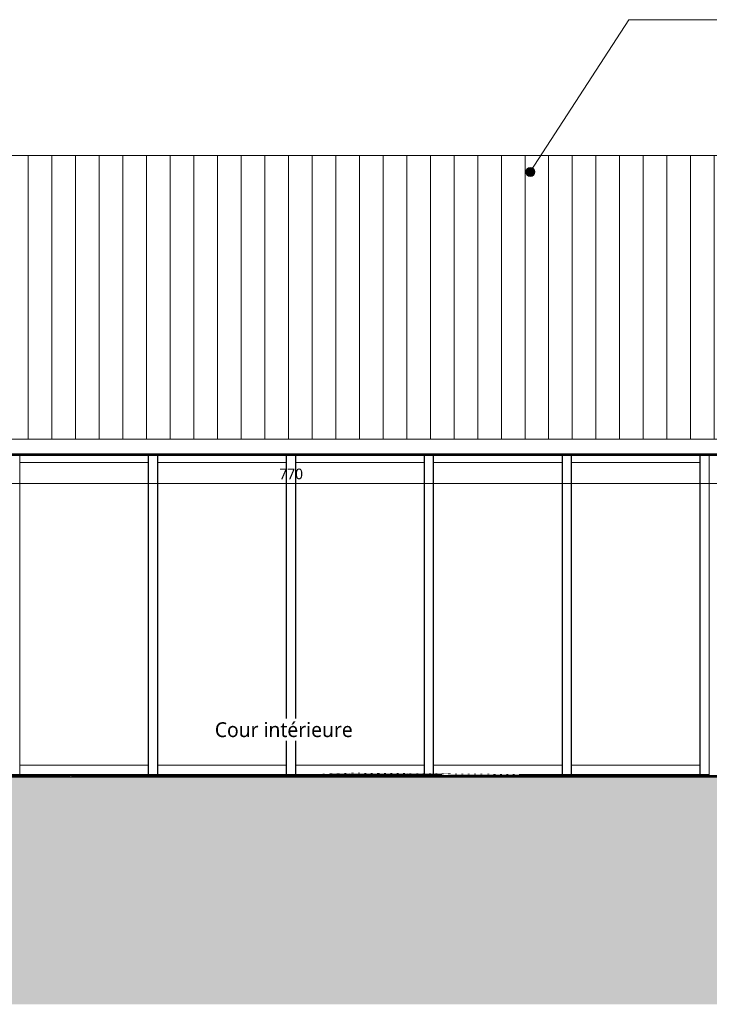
# Model space of a CAD drawing. Header units: millimetres. Extents: x -21851 to 219842, y -3161 to 6433.
# Tile 50 of 81: x 134747 to 140578, y -1945 to 6389. Entities that reach past the tile are written whole.
import ezdxf

# ---------------------------------------------------------------- set-up
doc = ezdxf.new("R2010")
doc.units = ezdxf.units.MM
doc.linetypes.add('A-pointilles', pattern=[0.53, 0, -0.53])
for name, color, linetype, lineweight in [('A-ANNO-DIMS', 211, 'Continuous', 9), ('A-ANNO-DIMS-50', 211, 'Continuous', 9), ('A-AREA-IDEN', 2, 'Continuous', 9), ('A-COLS', 52, 'Continuous', 13), ('A-FLOR', 192, 'Continuous', 13), ('A-GLAZ-CWMG', 51, 'Continuous', 13), ('A-ROOF', 132, 'Continuous', 13), ('A-ROOF-OTLN', 132, 'Continuous', 13), ('A-ROOF-PATT', 132, 'Continuous', 13), ('Arbre dessus-Divers _3__dwg', 8, 'Continuous', 13), ('C-TOPO-FNSH', 192, 'A-pointilles', 13), ('C-TOPO-PATT', 8, 'Continuous', 100), ('C-TOPO-SDVS', 7, 'Continuous', 13), ('G-ANNO-TEXT', 231, 'Continuous', 9), ('S-BEAM', 12, 'Continuous', 13)]:
    doc.layers.add(name, color=color, linetype=linetype, lineweight=lineweight)
doc.styles.add('Trebuchet MS', font='trebuc.ttf', dxfattribs={"height": 90})
doc.styles.add('Trebuchet MS_1', font='trebuc.ttf', dxfattribs={"height": 125})
doc.dimstyles.new('Cotes100e_Intérieur', dxfattribs={"dimscale": 304.8, "dimtxt": 92.785582, "dimasz": 0.246063, "dimexe": 0.164042, "dimexo": 0.0625, "dimgap": 0.032808, "dimtad": 1, "dimdec": 0, "dimlfac": 0.1, "dimzin": 0, "dimdsep": 46, "dimtxsty": 'Trebuchet MS', "dimblk1": 'OBLIQUE', "dimblk2": 'OBLIQUE', "dimsah": 1, "dimcen": 0.09, "dimdle": 0.164042, "dimazin": 0, "dimtfac": 1, "dimtdec": 4, "dimtix": 1, "dimtmove": 0, "dimatfit": 3, "dimfxl": 0.164042, "dimfxlon": 1, "dimtvp": 1, "dimtolj": 1, "dimtzin": 0, "dimarcsym": 2})

# ---------------------------------------------------------------- blocks, each defined once
blk = doc.blocks.new('Family - IfcBeam - POUTRE-251682-COUPE KK_50')
at = {"layer": 'S-BEAM', "color": 10, "lineweight": 18}
for p, q in [((13716, 2700), (13716, 0)), ((13791, 2700), (13791, 0)), ((13791, 0), (13716, 0))]:
    blk.add_line(p, q, dxfattribs=at)
blk = doc.blocks.new('Family - IfcBeam - POUTRE-251784-COUPE KK_50')
at = {"layer": 'S-BEAM', "color": 10, "lineweight": 18}
for p, q in [((10217.4, 2700), (10217.4, 0)), ((10292.4, 2700), (10292.4, 0)), ((10292.4, 0), (10217.4, 0))]:
    blk.add_line(p, q, dxfattribs=at)
blk = doc.blocks.new('Family - IfcBeam - POUTRE-251794-COUPE KK_50')
at = {"layer": 'S-BEAM', "color": 10, "lineweight": 18}
for p, q in [((14882.2, 2700), (14882.2, 0)), ((14957.2, 2700), (14957.2, 0)), ((14957.2, 0), (14882.2, 0))]:
    blk.add_line(p, q, dxfattribs=at)
blk = doc.blocks.new('Family - IfcBeam - PANNE-251866-COUPE KK_50')
at = {"layer": 'S-BEAM', "color": 10, "lineweight": 18}
for p, q in [((5693.3, 3499.4), (5693.3, 3501.8)), ((17149.4, 3501.8), (17149.4, 3499.4)), ((5693.3, 3493), (5693.3, 3499.4)), ((5693.3, 3499.4), (5698.9, 3499.4)), ((17143.8, 3499.4), (17149.4, 3499.4)), ((17149.4, 3499.4), (17149.4, 3492.5))]:
    blk.add_line(p, q, dxfattribs=at)
blk = doc.blocks.new('Family - IfcBeam - PANNE-251934-COUPE KK_50')
at = {"layer": 'S-BEAM', "color": 10, "lineweight": 18}
for p, q in [((7113.3, 2751.1), (7113.3, 2894.7)), ((15739.4, 2899.2), (15739.4, 2890.5)), ((7113.3, 2751.1), (7449.1, 2751.1)), ((15393.1, 2751.1), (15739.4, 2751.1)), ((15739.4, 2812.6), (15739.4, 2751.1))]:
    blk.add_line(p, q, dxfattribs=at)
blk = doc.blocks.new('Family - IfcBeam - POUTRE-251984-COUPE KK_50')
at = {"layer": 'S-BEAM', "color": 10, "lineweight": 18}
for p, q in [((12549.8, 2700), (12549.8, 6.4)), ((12624.8, 2700), (12624.8, 5.8))]:
    blk.add_line(p, q, dxfattribs=at)
blk = doc.blocks.new('Family - IfcBeam - PANNE-252306-COUPE KK_50')
at = {"layer": 'S-BEAM', "color": 10, "lineweight": 18}
for p, q in [((4370.7, 4058.6), (4370.7, 4067.3)), ((18472.5, 4067.3), (18472.5, 4058.7))]:
    blk.add_line(p, q, dxfattribs=at)
blk = doc.blocks.new('Family - IfcBeam - POUTRE-252544-COUPE KK_50')
at = {"layer": 'S-BEAM', "color": 10, "lineweight": 18}
for p, q in [((11383.6, 2700), (11383.6, 0)), ((11458.6, 2700), (11458.6, 0)), ((11455.1, 0), (11383.6, 0))]:
    blk.add_line(p, q, dxfattribs=at)
blk = doc.blocks.new('GROUPE SCOLAIRE ST JULIEN - PRO - Ind A_importrevit_ifc-3-COUPE KK_50')
at = {"layer": 'S-BEAM', "color": 10, "lineweight": 18}
for name in ['Family - IfcBeam - PANNE-252306-COUPE KK_50', 'Family - IfcBeam - PANNE-251866-COUPE KK_50', 'Family - IfcBeam - PANNE-251934-COUPE KK_50', 'Family - IfcBeam - POUTRE-251784-COUPE KK_50', 'Family - IfcBeam - POUTRE-252544-COUPE KK_50', 'Family - IfcBeam - POUTRE-251984-COUPE KK_50', 'Family - IfcBeam - POUTRE-251682-COUPE KK_50', 'Family - IfcBeam - POUTRE-251794-COUPE KK_50']:
    blk.add_blockref(name, (0, 0), dxfattribs=at)
blk = doc.blocks.new('Meneau rectangulaire - 80 x 80mm-8350485-COUPE KK_50')
at = {"layer": 'A-GLAZ-CWMG', "color": 30}
for p, q in [((7882.5, 80), (6796.3, 80)), ((6796.3, 0), (7882.5, 0))]:
    blk.add_line(p, q, dxfattribs=at)
blk = doc.blocks.new('Meneau rectangulaire - 80 x 80mm-8350441-COUPE KK_50')
at = {"layer": 'A-GLAZ-CWMG', "color": 30}
blk.add_line((12547.3, 80), (11461.1, 80), dxfattribs=at)
blk = doc.blocks.new('Meneau rectangulaire - 80 x 80mm-V30-COUPE KK_50')
at = {"layer": 'A-GLAZ-CWMG', "color": 30}
for p, q in [((13713.5, 80), (12627.3, 80)), ((13368.9, 0), (13713.5, 0))]:
    blk.add_line(p, q, dxfattribs=at)
blk = doc.blocks.new('Meneau rectangulaire - 60 x 60mm-8350486-COUPE KK_50')
at = {"layer": 'A-GLAZ-CWMG', "color": 30}
blk.add_line((12627.3, 2640), (13713.5, 2640), dxfattribs=at)
blk = doc.blocks.new('Arbre dessus-Divers _3__dwg-7808548-COUPE KK_50')
at = {"lineweight": 13}
for p, q in [((11454.2, 0), (11354.3, 0)), ((12245.4, 0), (12256.9, 0)), ((12692.4, 0), (12696.4, 0))]:
    blk.add_line(p, q, dxfattribs=at)
at = {"lineweight": 13, "flags": 128}
for points in [[(12696.4, 0), (12584, 0), (12681.8, 0), (12574.6, 0), (12491.1, 0), (12465.5, 0), (12317.1, 0), (12177.3, 0), (12050.6, 0), (12063.2, 0), (12022.6, 0), (11765.9, 0), (11700.4, 0), (11603.4, 0), (11589.7, 0), (11526.2, 0), (11529.7, 0), (11402.5, 0), (11262.1, 0), (11195.7, 0), (11117.6, 0), (10987.8, 0), (10817.4, 0), (10645.6, 0), (10566.3, 0), (10531.2, 0), (10312.1, 0), (10350.1, 0), (10403, 0), (10489.7, 0), (10518.8, 0), (10431.6, 0), (10335.8, 0), (10174.5, 0), (10169.1, 0), (10231.1, 0), (10456.1, 0), (10453.5, 0), (10259.7, 0), (10099, 0), (10084.6, 0), (10210.7, 0), (10274.5, 0), (10333.9, 0), (10278.2, 0), (10348.5, 0), (10463.7, 0), (10636.9, 0), (10689, 0), (10634.1, 0), (10650, 0), (10755.8, 0), (10884.8, 0), (11004.3, 0), (11130.1, 0), (11235, 0), (11354.3, 0), (11454.2, 0)], [(11454.2, 0), (11397.3, 0), (11454.2, 0)], [(12256.9, 0), (12161.4, 0), (12137.7, 0), (12224.3, 0)], [(12536.3, 0), (12470.8, 0), (12484.9, 0)], [(12584.4, 0), (12568, 0), (12536.3, 0)]]:
    blk.add_lwpolyline(points, dxfattribs=at)
for points in [[(11445.1, 0), (11555.2, 0), (11417.4, 0), (11361.3, 0)], [(11935.3, 0), (11780.9, 0), (11812.1, 0), (11953.9, 0), (12027.7, 0), (12070.6, 0), (12053.4, 0)], [(11828.7, 0), (11848.2, 0), (11901.6, 0), (11925.1, 0)], [(12438, 0), (12359.9, 0), (12295.3, 0), (12335.6, 0), (12411.6, 0)]]:
    blk.add_lwpolyline(points, close=True, dxfattribs=at)
blk = doc.blocks.new('Meneau rectangulaire - 60 x 60mm-8350442-COUPE KK_50')
at = {"layer": 'A-GLAZ-CWMG', "color": 30}
blk.add_line((11461.1, 2640), (12547.3, 2640), dxfattribs=at)
blk = doc.blocks.new('DIMBLOCK26-COUPE KK_50')
at = {"layer": 'A-ANNO-DIMS-50'}
for p, q in [((133188.4, 2464.3), (133188.4, 2514.3)), ((133188.4, 2464.3), (133225.9, 2501.8)), ((140893.1, 2464.3), (140893.1, 2514.3)), ((140893.1, 2464.3), (140930.6, 2501.8)), ((133138.4, 2464.3), (140893.1, 2464.3)), ((133188.4, 2464.3), (133150.9, 2426.8)), ((133188.4, 2464.3), (133188.4, 2414.3)), ((140893.1, 2464.3), (140855.6, 2426.8)), ((140893.1, 2464.3), (140893.1, 2414.3))]:
    blk.add_line(p, q, dxfattribs=at)
at = {"layer": 'A-ANNO-DIMS-50', "color": 0, "insert": (136941.7, 2589.4), "char_height": 90, "width": 237.783, "attachment_point": 1, "line_spacing_factor": 1.048425, "style": 'Trebuchet MS'}
blk.add_mtext('770', dxfattribs=at)
blk = doc.blocks.new('_Oblique')
at = {"color": 0, "linetype": 'ByBlock', "lineweight": -2}
blk.add_line((-0.5, -0.5), (0.5, 0.5), dxfattribs=at)

msp = doc.modelspace()

# ---------------------------------------------------------------- hatches: boundary and pattern name
at = {"layer": 'A-ROOF-PATT'}
h = msp.add_hatch(dxfattribs=at)
h.set_pattern_fill('FP_83', color=30, style=0, pattern_type=2)
h.set_pattern_definition([(90, (125619.65, -2101.1), (-200, 1e-14), [])])
h.paths.add_polyline_path([(138551.7, 2840), (140893.1, 2840), (146508.2, 5240), (127574.8, 5240), (133188.4, 2840), (138091.5, 2840)])
at = {"layer": 'C-TOPO-PATT', "lineweight": 13}
h = msp.add_hatch(dxfattribs=at)
h.set_pattern_fill('FP_97', color=256, style=0, pattern_type=2)
h.set_pattern_definition([(45, (134070.62, 6040.61), (213.84253, 356.40374), [1612.9, -806.45]), (135, (134070.62, 6040.61), (213.84253, -356.40374), [1612.9, -806.45])])
h.paths.add_polyline_path([(107722.2, -1944.7), (166620.3, -1944.7), (166620.3, 5.6), (158733.8, -12.6), (158733.8, -75), (158503.8, -75), (158503.8, -605), (142235.6, -605), (142235.6, -20), (134870.5, -20.5), (131825.9, -25.3), (131825.9, -605), (114081.2, -605), (114081.2, -50), (112888.3, -50), (112464.6, -50.8), (109307.9, -75.4), (108201.8, -100.8), (107722.2, -106.8), (107722.2, -890.4)])
h = msp.add_hatch(dxfattribs=at)
h.set_pattern_fill('FP_98', color=256, style=0, pattern_type=2)
h.set_pattern_definition([(0, (131213.118, 3183.113), (101.6, 25.4), [8.382, -67.818, 8.382, -67.818, -406.4]), (0, (131213.118, 3183.113), (101.6, 25.4), [-152.4, 8.382, -144.018, 8.382, -67.818, -177.8]), (0, (131213.118, 3183.113), (101.6, 25.4), [-381, 8.382, -42.418, 8.382, -118.618]), (120, (131251.218, 3195.813), (-72.797045, 75.28818), [8.382, -67.818, 8.382, -67.818, -406.4]), (120, (131251.218, 3195.813), (-72.797045, 75.28818), [-152.4, 8.382, -144.018, 8.382, -67.818, -177.8]), (120, (131251.218, 3195.813), (-72.797045, 75.28818), [-381, 8.382, -42.418, 8.382, -118.618]), (240, (131263.918, 3246.613), (-28.802955, -100.68818), [8.382, -67.818, 8.382, -67.818, -406.4]), (240, (131263.918, 3246.613), (-28.802955, -100.68818), [-152.4, 8.382, -144.018, 8.382, -67.818, -177.8]), (240, (131263.918, 3246.613), (-28.802955, -100.68818), [-381, 8.382, -42.418, 8.382, -118.618])])
h.paths.add_polyline_path([(132030.4, -25), (135047.7, -20.2), (135047.7, -10.2), (132030.4, -15)])
h.paths.add_polyline_path([(139472, -20), (142051.1, -20), (142051.1, -10), (139018.3, -10), (139018.3, -20), (139241.9, -20)])
h = msp.add_hatch(dxfattribs=at)
h.set_pattern_fill('FP_86', color=256, style=0, pattern_type=2)
h.set_pattern_definition([(0, (131213.12, 3183.11), (158.75, 158.75), [158.75, -158.75]), (0, (131213.12, 3242.64), (158.75, 158.75), [158.75, -158.75]), (0, (131213.12, 3302.18), (158.75, 158.75), [158.75, -158.75]), (90, (131232.96, 3322.02), (-158.75, 158.75), [158.75, -158.75]), (90, (131292.5, 3322.02), (-158.75, 158.75), [158.75, -158.75]), (90, (131352.02, 3322.02), (-158.75, 158.75), [158.75, -158.75])])
h.paths.add_polyline_path([(135047.7, -20.2), (135330.7, -20), (139018.3, -20), (139018.3, -10), (135047.7, -10.2)])
at = {"layer": 'G-ANNO-TEXT'}
h = msp.add_hatch(color=7, dxfattribs=at)
edge = h.paths.add_edge_path()
edge.add_arc((139064.4, 5100.6), 37.5, 0, 360)

# ---------------------------------------------------------------- linework, layer by layer
at = {"layer": 'A-COLS', "color": 30}
for p, q in [((134748.3, 2700), (134748.3, 0)), ((135834.5, 0), (135834.5, 2700)), ((135914.5, 2700), (135914.5, 0)), ((137000.7, 0), (137000.7, 2700)), ((137080.7, 2700), (137080.7, 0.1)), ((138166.9, 6.4), (138166.9, 2700)), ((138246.9, 2700), (138246.9, 5.8)), ((139333.1, 0), (139333.1, 2700)), ((139413.1, 2700), (139413.1, 0)), ((140499.4, 0), (140499.4, 2700)), ((134748.3, 0), (134668.3, 0)), ((135914.5, 0), (135834.5, 0)), ((137073.8, 0), (137000.7, 0)), ((139413.1, 0), (139333.1, 0)), ((140579.4, 0), (140499.4, 0))]:
    msp.add_line(p, q, dxfattribs=at)
at = {"layer": 'A-FLOR', "color": 30}
for p, q in [((134748.3, 0), (135834.5, 0)), ((135914.5, 0), (137000.7, 0)), ((138988.5, 0), (139333.1, 0)), ((139413.1, 0), (140499.4, 0))]:
    msp.add_line(p, q, dxfattribs=at)
at = {"layer": 'A-ROOF', "color": 30}
for p, q in [((127574.8, 5240), (146508.2, 5240)), ((140893.1, 2840), (133188.4, 2840))]:
    msp.add_line(p, q, dxfattribs=at)
at = {"layer": 'A-ROOF-OTLN', "color": 20, "lineweight": 25}
for p, q in [((133188.4, 2715), (140893.1, 2715)), ((140893.1, 2700), (133188.4, 2700))]:
    msp.add_line(p, q, dxfattribs=at)
at = {"layer": 'C-TOPO-FNSH', "color": 40}
for p, q in [((137284.8, 1.7), (135184.1, -15.1)), ((137556.6, 11.1), (137284.8, 1.7)), ((141755.1, -21.5), (137556.6, 11.1)), ((135184.1, -15.1), (131825.9, -22.4))]:
    msp.add_line(p, q, dxfattribs=at)
at = {"layer": 'C-TOPO-FNSH', "color": 250, "linetype": 'Continuous', "lineweight": 25}
for p, q in [((135184.1, -10), (132030.4, -15)), ((132030.4, -25), (135184.1, -20)), ((135047.7, -10.2), (135047.7, -20.2)), ((142051.1, -10), (135184.1, -10)), ((135184.1, -20), (142051.1, -20)), ((139018.3, -20), (139018.3, -10))]:
    msp.add_line(p, q, dxfattribs=at)
at = {"layer": 'C-TOPO-SDVS', "flags": 128}
for points in [[(135033.3, -10.2), (135033.3, -10.2), (135035.6, -10.2), (135040.4, -10.2), (135047.7, -10.2)], [(135047.7, -10.2), (135040.4, -10.2), (135035.6, -10.2), (135033.3, -10.2), (135033.3, -10.2)], [(135085.2, -10), (135070.5, -10), (135058.2, -10.1), (135048.3, -10.1), (135040.9, -10.1), (135035.9, -10.2)], [(135035.9, -10.2), (135040.9, -10.1), (135048.3, -10.1), (135058.2, -10.1), (135070.5, -10), (135085.2, -10)]]:
    msp.add_lwpolyline(points, dxfattribs=at)
at = {"layer": 'G-ANNO-TEXT', "color": 50}
for p, q in [((139064.4, 5100.6), (139897.1, 6389.3)), ((139897.1, 6389.3), (141890.5, 6389.3))]:
    msp.add_line(p, q, dxfattribs=at)
msp.add_circle((139064.4, 5100.6), 37.5, dxfattribs=at)

# ---------------------------------------------------------------- block references
at = {"color": 50, "lineweight": 5}
msp.add_blockref('GROUPE SCOLAIRE ST JULIEN - PRO - Ind A_importrevit_ifc-3-COUPE KK_50', (125619.6, 0), dxfattribs=at)
at = {"layer": 'A-GLAZ-CWMG', "color": 30}
for name, p in [('Meneau rectangulaire - 60 x 60mm-8350486-COUPE KK_50', (122121, 0)), ('Meneau rectangulaire - 60 x 60mm-8350486-COUPE KK_50', (123287.2, 0)), ('Meneau rectangulaire - 60 x 60mm-8350442-COUPE KK_50', (125619.6, 0)), ('Meneau rectangulaire - 60 x 60mm-8350486-COUPE KK_50', (125619.6, 0)), ('Meneau rectangulaire - 60 x 60mm-8350486-COUPE KK_50', (126785.9, 0)), ('Meneau rectangulaire - 80 x 80mm-8350485-COUPE KK_50', (127952.1, 0)), ('Meneau rectangulaire - 80 x 80mm-8350485-COUPE KK_50', (129118.3, 0)), ('Meneau rectangulaire - 80 x 80mm-8350441-COUPE KK_50', (125619.6, 0)), ('Meneau rectangulaire - 80 x 80mm-V30-COUPE KK_50', (125619.6, 0)), ('Meneau rectangulaire - 80 x 80mm-8350485-COUPE KK_50', (132616.9, 0))]:
    msp.add_blockref(name, p, dxfattribs=at)
at = {"layer": 'Arbre dessus-Divers _3__dwg', "color": 50, "lineweight": 20}
msp.add_blockref('Arbre dessus-Divers _3__dwg-7808548-COUPE KK_50', (125619.6, 0), dxfattribs=at)

# ---------------------------------------------------------------- dimensions: what is measured, and where the dimension line sits
at = {"layer": 'A-ANNO-DIMS'}
dim = msp.add_linear_dim(base=(140893.1, 2464.3), p1=(133188.4, 2514.3), p2=(140893.1, 2514.3), dimstyle='Cotes100e_Intérieur', override={"dimpost": '<>', "dimfxl": 7704.640564}, dxfattribs=at)
dim.commit()
dim.dimension.update_dxf_attribs({"geometry": 'DIMBLOCK26-COUPE KK_50', "text_midpoint": (137040.7, 2520.1)})

# ---------------------------------------------------------------- next in the draw order: texts
at = {"layer": 'A-AREA-IDEN', "insert": (136397.2, 442.3), "char_height": 125, "width": 1459.071, "attachment_point": 1, "style": 'Trebuchet MS_1', "bg_fill": 3, "box_fill_scale": 1.25, "bg_fill_color": 256, "bg_fill_true_color": 13158600, "bg_fill_transparency": 0}
msp.add_mtext('Cour intérieure', dxfattribs=at)

doc.saveas('drawing.dxf')
